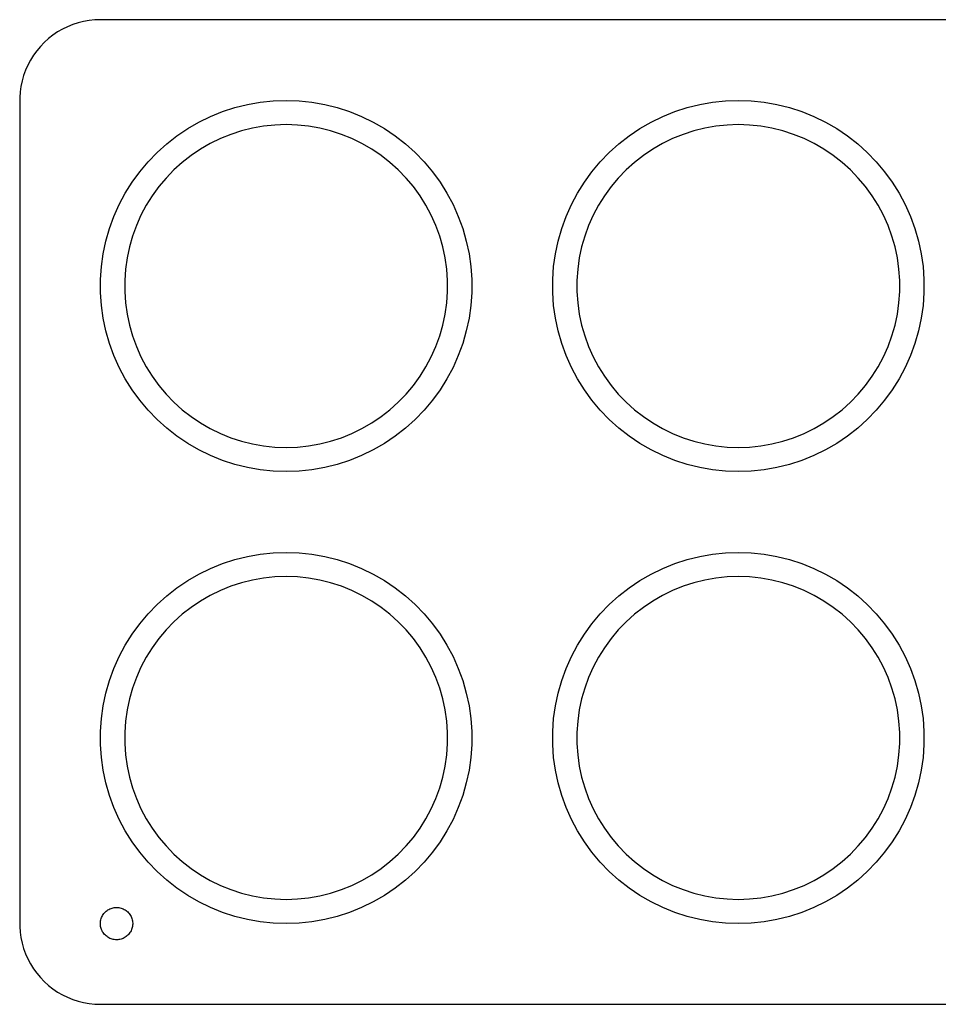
# Model space of a CAD drawing. Header units: metres. Extents: x 0 to 742, y -254 to 0.
# Tile 2 of 6: x 0 to 114, y -122 to 0. Entities that reach past the tile are written whole.
import ezdxf

# ---------------------------------------------------------------- set-up
doc = ezdxf.new("R2010")
doc.units = ezdxf.units.M

msp = doc.modelspace()

# ---------------------------------------------------------------- linework, layer by layer
for p, q in [((10, 0), (9.30243, -0.02435)), ((168, 0), (10, 0)), ((5.30528, -1.17052), (4.70081, -1.51952)), ((5.93263, -0.86453), (5.30528, -1.17052)), ((6.57979, -0.60307), (5.93263, -0.86453)), ((7.24362, -0.38738), (6.57979, -0.60307)), ((7.92088, -0.21852), (7.24362, -0.38738)), ((8.60826, -0.09731), (7.92088, -0.21852)), ((9.30243, -0.02435), (8.60826, -0.09731)), ((3.57211, -2.33955), (3.05341, -2.80659)), ((4.12215, -1.90982), (3.57211, -2.33955)), ((4.70081, -1.51952), (4.12215, -1.90982)), ((2.56854, -3.30869), (2.11989, -3.84338)), ((3.05341, -2.80659), (2.56854, -3.30869)), ((1.70961, -4.40807), (1.33974, -5)), ((2.11989, -3.84338), (1.70961, -4.40807)), ((1.01205, -5.61629), (0.72815, -6.25392)), ((1.33974, -5), (1.01205, -5.61629)), ((0.48943, -6.90982), (0.29704, -7.58078)), ((0.72815, -6.25392), (0.48943, -6.90982)), ((0.15192, -8.2635), (0.05478, -8.95471)), ((0.29704, -7.58078), (0.15192, -8.2635)), ((0.05478, -8.95471), (0.00609, -9.651)), ((0.00609, -9.651), (0.00609, -112.349)), ((25.1335, -11.3871), (26.6603, -10.891)), ((26.6603, -10.891), (28.218, -10.5026)), ((28.218, -10.5026), (29.799, -10.2238)), ((29.799, -10.2238), (31.3956, -10.056)), ((31.3956, -10.056), (33, -9.99998)), ((33, -9.99998), (34.6044, -10.056)), ((34.6044, -10.056), (36.201, -10.2238)), ((36.201, -10.2238), (37.782, -10.5026)), ((37.782, -10.5026), (39.3396, -10.891)), ((39.3396, -10.891), (40.8665, -11.3871)), ((81.1335, -11.3871), (82.6603, -10.891)), ((82.6603, -10.891), (84.218, -10.5026)), ((84.218, -10.5026), (85.799, -10.2238)), ((85.799, -10.2238), (87.3956, -10.056)), ((87.3956, -10.056), (89, -9.99998)), ((89, -9.99998), (90.6044, -10.056)), ((90.6044, -10.056), (92.201, -10.2238)), ((92.201, -10.2238), (93.782, -10.5026)), ((93.782, -10.5026), (95.3396, -10.891)), ((95.3396, -10.891), (96.8665, -11.3871)), ((22.2021, -12.6922), (23.6451, -11.9884)), ((23.6451, -11.9884), (25.1335, -11.3871)), ((40.8665, -11.3871), (42.3549, -11.9884)), ((42.3549, -11.9884), (43.7978, -12.6922)), ((78.2021, -12.6922), (79.6451, -11.9884)), ((79.6451, -11.9884), (81.1335, -11.3871)), ((96.8665, -11.3871), (98.3549, -11.9884)), ((98.3549, -11.9884), (99.7978, -12.6922)), ((20.8118, -13.4949), (22.2021, -12.6922)), ((30.2165, -13.1946), (28.8418, -13.437)), ((31.6049, -13.0487), (30.2165, -13.1946)), ((33, -13), (31.6049, -13.0487)), ((34.3951, -13.0487), (33, -13)), ((35.7834, -13.1946), (34.3951, -13.0487)), ((37.1582, -13.437), (35.7834, -13.1946)), ((43.7978, -12.6922), (45.1881, -13.4949)), ((76.8118, -13.4949), (78.2021, -12.6922)), ((86.2165, -13.1946), (84.8418, -13.437)), ((87.6049, -13.0487), (86.2165, -13.1946)), ((89, -13), (87.6049, -13.0487)), ((90.3951, -13.0487), (89, -13)), ((91.7834, -13.1946), (90.3951, -13.0487)), ((93.1582, -13.437), (91.7834, -13.1946)), ((99.7978, -12.6922), (101.188, -13.4949)), ((18.2159, -15.381), (19.4809, -14.3926)), ((19.4809, -14.3926), (20.8118, -13.4949)), ((26.1596, -14.2061), (24.8653, -14.7291)), ((27.4872, -13.7748), (26.1596, -14.2061)), ((28.8418, -13.437), (27.4872, -13.7748)), ((38.5127, -13.7748), (37.1582, -13.437)), ((39.8404, -14.2061), (38.5127, -13.7748)), ((41.1347, -14.7291), (39.8404, -14.2061)), ((45.1881, -13.4949), (46.5191, -14.3926)), ((46.5191, -14.3926), (47.7841, -15.381)), ((74.2159, -15.381), (75.4809, -14.3926)), ((75.4809, -14.3926), (76.8118, -13.4949)), ((82.1596, -14.2061), (80.8653, -14.7291)), ((83.4872, -13.7748), (82.1596, -14.2061)), ((84.8418, -13.437), (83.4872, -13.7748)), ((94.5127, -13.7748), (93.1582, -13.437)), ((95.8404, -14.2061), (94.5127, -13.7748)), ((97.1347, -14.7291), (95.8404, -14.2061)), ((101.188, -13.4949), (102.519, -14.3926)), ((102.519, -14.3926), (103.784, -15.381)), ((17.0228, -16.4552), (18.2159, -15.381)), ((23.6106, -15.341), (22.4016, -16.039)), ((24.8653, -14.7291), (23.6106, -15.341)), ((42.3894, -15.341), (41.1347, -14.7291)), ((43.5984, -16.039), (42.3894, -15.341)), ((47.7841, -15.381), (48.9771, -16.4552)), ((73.0228, -16.4552), (74.2159, -15.381)), ((79.6106, -15.341), (78.4016, -16.039)), ((80.8653, -14.7291), (79.6106, -15.341)), ((98.3894, -15.341), (97.1347, -14.7291)), ((99.5984, -16.039), (98.3894, -15.341)), ((103.784, -15.381), (104.977, -16.4552)), ((15.9077, -17.61), (17.0228, -16.4552)), ((21.2443, -16.8197), (20.1442, -17.6791)), ((22.4016, -16.039), (21.2443, -16.8197)), ((44.7557, -16.8197), (43.5984, -16.039)), ((45.8557, -17.6791), (44.7557, -16.8197)), ((48.9771, -16.4552), (50.0923, -17.61)), ((71.9077, -17.61), (73.0228, -16.4552)), ((77.2443, -16.8197), (76.1442, -17.6791)), ((78.4016, -16.039), (77.2443, -16.8197)), ((100.756, -16.8197), (99.5984, -16.039)), ((101.856, -17.6791), (100.756, -16.8197)), ((104.977, -16.4552), (106.092, -17.61)), ((14.8757, -18.8398), (15.9077, -17.61)), ((20.1442, -17.6791), (19.1068, -18.6132)), ((46.8932, -18.6132), (45.8557, -17.6791)), ((50.0923, -17.61), (51.1242, -18.8398)), ((70.8757, -18.8398), (71.9077, -17.61)), ((76.1442, -17.6791), (75.1068, -18.6132)), ((102.893, -18.6132), (101.856, -17.6791)), ((106.092, -17.61), (107.124, -18.8398)), ((13.9321, -20.1385), (14.8757, -18.8398)), ((19.1068, -18.6132), (18.1371, -19.6174)), ((47.8629, -19.6174), (46.8932, -18.6132)), ((51.1242, -18.8398), (52.0679, -20.1385)), ((69.9321, -20.1385), (70.8757, -18.8398)), ((75.1068, -18.6132), (74.1371, -19.6174)), ((103.863, -19.6174), (102.893, -18.6132)), ((107.124, -18.8398), (108.068, -20.1385)), ((13.0814, -21.5), (13.9321, -20.1385)), ((17.2398, -20.6868), (16.4192, -21.8161)), ((18.1371, -19.6174), (17.2398, -20.6868)), ((48.7602, -20.6868), (47.8629, -19.6174)), ((49.5807, -21.8161), (48.7602, -20.6868)), ((52.0679, -20.1385), (52.9186, -21.5)), ((69.0814, -21.5), (69.9321, -20.1385)), ((73.2398, -20.6868), (72.4192, -21.8161)), ((74.1371, -19.6174), (73.2398, -20.6868)), ((104.76, -20.6868), (103.863, -19.6174)), ((105.581, -21.8161), (104.76, -20.6868)), ((108.068, -20.1385), (108.919, -21.5)), ((12.3277, -22.9174), (13.0814, -21.5)), ((16.4192, -21.8161), (15.6795, -23)), ((50.3205, -23), (49.5807, -21.8161)), ((52.9186, -21.5), (53.6723, -22.9174)), ((68.3277, -22.9174), (69.0814, -21.5)), ((72.4192, -21.8161), (71.6795, -23)), ((106.32, -23), (105.581, -21.8161)), ((108.919, -21.5), (109.672, -22.9174)), ((11.6748, -24.384), (12.3277, -22.9174)), ((15.6795, -23), (15.0241, -24.2326)), ((50.9759, -24.2326), (50.3205, -23)), ((53.6723, -22.9174), (54.3252, -24.384)), ((67.6748, -24.384), (68.3277, -22.9174)), ((71.6795, -23), (71.0241, -24.2326)), ((106.976, -24.2326), (106.32, -23)), ((109.672, -22.9174), (110.325, -24.384)), ((11.1257, -25.8926), (11.6748, -24.384)), ((15.0241, -24.2326), (14.4563, -25.5079)), ((51.5437, -25.5079), (50.9759, -24.2326)), ((54.3252, -24.384), (54.8743, -25.8926)), ((67.1257, -25.8926), (67.6748, -24.384)), ((71.0241, -24.2326), (70.4563, -25.5079)), ((107.544, -25.5079), (106.976, -24.2326)), ((110.325, -24.384), (110.874, -25.8926)), ((14.4563, -25.5079), (13.9789, -26.8197)), ((52.0211, -26.8197), (51.5437, -25.5079)), ((70.4563, -25.5079), (69.9789, -26.8197)), ((108.021, -26.8197), (107.544, -25.5079)), ((10.6832, -27.4358), (11.1257, -25.8926)), ((13.9789, -26.8197), (13.5941, -28.1616)), ((52.4059, -28.1616), (52.0211, -26.8197)), ((54.8743, -25.8926), (55.3168, -27.4358)), ((66.6832, -27.4358), (67.1257, -25.8926)), ((69.9789, -26.8197), (69.5941, -28.1616)), ((108.406, -28.1616), (108.021, -26.8197)), ((110.874, -25.8926), (111.317, -27.4358)), ((10.3494, -29.0061), (10.6832, -27.4358)), ((55.3168, -27.4358), (55.6506, -29.0061)), ((66.3494, -29.0061), (66.6832, -27.4358)), ((111.317, -27.4358), (111.651, -29.0061)), ((10.126, -30.5958), (10.3494, -29.0061)), ((13.5941, -28.1616), (13.3038, -29.527)), ((52.6962, -29.527), (52.4059, -28.1616)), ((55.6506, -29.0061), (55.874, -30.5958)), ((66.126, -30.5958), (66.3494, -29.0061)), ((69.5941, -28.1616), (69.3038, -29.527)), ((108.696, -29.527), (108.406, -28.1616)), ((111.651, -29.0061), (111.874, -30.5958)), ((13.3038, -29.527), (13.1096, -30.9094)), ((52.8904, -30.9094), (52.6962, -29.527)), ((69.3038, -29.527), (69.1096, -30.9094)), ((108.89, -30.9094), (108.696, -29.527)), ((10.014, -32.1973), (10.126, -30.5958)), ((13.1096, -30.9094), (13.0122, -32.302)), ((52.9878, -32.302), (52.8904, -30.9094)), ((55.874, -30.5958), (55.986, -32.1973)), ((66.014, -32.1973), (66.126, -30.5958)), ((69.1096, -30.9094), (69.0122, -32.302)), ((108.988, -32.302), (108.89, -30.9094)), ((111.874, -30.5958), (111.986, -32.1973)), ((10.014, -33.8027), (10.014, -32.1973)), ((13.0122, -32.302), (13.0122, -33.698)), ((52.9878, -33.698), (52.9878, -32.302)), ((55.986, -32.1973), (55.986, -33.8027)), ((66.014, -33.8027), (66.014, -32.1973)), ((69.0122, -32.302), (69.0122, -33.698)), ((108.988, -33.698), (108.988, -32.302)), ((111.986, -32.1973), (111.986, -33.8027)), ((10.126, -35.4041), (10.014, -33.8027)), ((13.0122, -33.698), (13.1096, -35.0906)), ((52.8904, -35.0906), (52.9878, -33.698)), ((55.986, -33.8027), (55.874, -35.4041)), ((66.126, -35.4041), (66.014, -33.8027)), ((69.0122, -33.698), (69.1096, -35.0906)), ((108.89, -35.0906), (108.988, -33.698)), ((111.986, -33.8027), (111.874, -35.4041)), ((13.1096, -35.0906), (13.3038, -36.473)), ((52.6962, -36.473), (52.8904, -35.0906)), ((69.1096, -35.0906), (69.3038, -36.473)), ((108.696, -36.473), (108.89, -35.0906)), ((10.3494, -36.9939), (10.126, -35.4041)), ((13.3038, -36.473), (13.5941, -37.8384)), ((52.4059, -37.8384), (52.6962, -36.473)), ((55.874, -35.4041), (55.6506, -36.9939)), ((66.3494, -36.9939), (66.126, -35.4041)), ((69.3038, -36.473), (69.5941, -37.8384)), ((108.406, -37.8384), (108.696, -36.473)), ((111.874, -35.4041), (111.651, -36.9939)), ((10.6832, -38.5642), (10.3494, -36.9939)), ((55.6506, -36.9939), (55.3168, -38.5642)), ((66.6832, -38.5642), (66.3494, -36.9939)), ((111.651, -36.9939), (111.317, -38.5642)), ((11.1257, -40.1074), (10.6832, -38.5642)), ((13.5941, -37.8384), (13.9789, -39.1803)), ((52.0211, -39.1803), (52.4059, -37.8384)), ((55.3168, -38.5642), (54.8743, -40.1074)), ((67.1257, -40.1074), (66.6832, -38.5642)), ((69.5941, -37.8384), (69.9789, -39.1803)), ((108.021, -39.1803), (108.406, -37.8384)), ((111.317, -38.5642), (110.874, -40.1074)), ((11.6748, -41.616), (11.1257, -40.1074)), ((13.9789, -39.1803), (14.4563, -40.4921)), ((51.5437, -40.4921), (52.0211, -39.1803)), ((54.8743, -40.1074), (54.3252, -41.6159)), ((67.6748, -41.6159), (67.1257, -40.1074)), ((69.9789, -39.1803), (70.4563, -40.4921)), ((107.544, -40.4921), (108.021, -39.1803)), ((110.874, -40.1074), (110.325, -41.6159)), ((14.4563, -40.4921), (15.0241, -41.7674)), ((50.9759, -41.7674), (51.5437, -40.4921)), ((70.4563, -40.4921), (71.0241, -41.7674)), ((106.976, -41.7674), (107.544, -40.4921)), ((12.3277, -43.0825), (11.6748, -41.616)), ((15.0241, -41.7674), (15.6795, -43)), ((50.3205, -43), (50.9759, -41.7674)), ((54.3252, -41.6159), (53.6723, -43.0825)), ((68.3277, -43.0825), (67.6748, -41.6159)), ((71.0241, -41.7674), (71.6795, -43)), ((106.32, -43), (106.976, -41.7674)), ((110.325, -41.6159), (109.672, -43.0825)), ((13.0814, -44.5), (12.3277, -43.0825)), ((15.6795, -43), (16.4192, -44.1839)), ((49.5807, -44.1839), (50.3205, -43)), ((53.6723, -43.0825), (52.9186, -44.5)), ((69.0814, -44.5), (68.3277, -43.0825)), ((71.6795, -43), (72.4192, -44.1839)), ((105.581, -44.1839), (106.32, -43)), ((109.672, -43.0825), (108.919, -44.5)), ((13.9321, -45.8614), (13.0814, -44.5)), ((16.4192, -44.1839), (17.2398, -45.3132)), ((48.7602, -45.3132), (49.5807, -44.1839)), ((52.9186, -44.5), (52.0679, -45.8614)), ((69.9321, -45.8614), (69.0814, -44.5)), ((72.4192, -44.1839), (73.2398, -45.3132)), ((104.76, -45.3132), (105.581, -44.1839)), ((108.919, -44.5), (108.068, -45.8614)), ((14.8757, -47.1602), (13.9321, -45.8614)), ((17.2398, -45.3132), (18.1371, -46.3826)), ((47.8629, -46.3826), (48.7602, -45.3132)), ((52.0679, -45.8614), (51.1242, -47.1602)), ((70.8757, -47.1602), (69.9321, -45.8614)), ((73.2398, -45.3132), (74.1371, -46.3826)), ((103.863, -46.3826), (104.76, -45.3132)), ((108.068, -45.8614), (107.124, -47.1602)), ((15.9077, -48.39), (14.8757, -47.1602)), ((18.1371, -46.3826), (19.1068, -47.3868)), ((19.1068, -47.3868), (20.1442, -48.3209)), ((45.8557, -48.3209), (46.8932, -47.3868)), ((46.8932, -47.3868), (47.8629, -46.3826)), ((51.1242, -47.1602), (50.0923, -48.39)), ((71.9077, -48.39), (70.8757, -47.1602)), ((74.1371, -46.3826), (75.1068, -47.3868)), ((75.1068, -47.3868), (76.1442, -48.3209)), ((101.856, -48.3209), (102.893, -47.3868)), ((102.893, -47.3868), (103.863, -46.3826)), ((107.124, -47.1602), (106.092, -48.39)), ((17.0228, -49.5448), (15.9077, -48.39)), ((20.1442, -48.3209), (21.2443, -49.1803)), ((44.7557, -49.1803), (45.8557, -48.3209)), ((50.0923, -48.39), (48.9771, -49.5448)), ((73.0228, -49.5448), (71.9077, -48.39)), ((76.1442, -48.3209), (77.2443, -49.1803)), ((100.756, -49.1803), (101.856, -48.3209)), ((106.092, -48.39), (104.977, -49.5448)), ((18.2159, -50.619), (17.0228, -49.5448)), ((21.2443, -49.1803), (22.4016, -49.961)), ((22.4016, -49.961), (23.6106, -50.659)), ((42.3894, -50.659), (43.5984, -49.961)), ((43.5984, -49.961), (44.7557, -49.1803)), ((48.9771, -49.5448), (47.7841, -50.619)), ((74.2159, -50.619), (73.0228, -49.5448)), ((77.2443, -49.1803), (78.4016, -49.961)), ((78.4016, -49.961), (79.6106, -50.659)), ((98.3894, -50.659), (99.5984, -49.961)), ((99.5984, -49.961), (100.756, -49.1803)), ((104.977, -49.5448), (103.784, -50.619)), ((19.4809, -51.6074), (18.2159, -50.619)), ((23.6106, -50.659), (24.8653, -51.2709)), ((41.1347, -51.2709), (42.3894, -50.659)), ((47.7841, -50.619), (46.5191, -51.6074)), ((75.4809, -51.6074), (74.2159, -50.619)), ((79.6106, -50.659), (80.8653, -51.2709)), ((97.1347, -51.2709), (98.3894, -50.659)), ((103.784, -50.619), (102.519, -51.6074)), ((20.8118, -52.5051), (19.4809, -51.6074)), ((24.8653, -51.2709), (26.1596, -51.7938)), ((26.1596, -51.7938), (27.4872, -52.2252)), ((27.4872, -52.2252), (28.8418, -52.5629)), ((37.1582, -52.5629), (38.5127, -52.2252)), ((38.5127, -52.2252), (39.8404, -51.7938)), ((39.8404, -51.7938), (41.1347, -51.2709)), ((46.5191, -51.6074), (45.1881, -52.5051)), ((76.8118, -52.5051), (75.4809, -51.6074)), ((80.8653, -51.2709), (82.1596, -51.7938)), ((82.1596, -51.7938), (83.4872, -52.2252)), ((83.4872, -52.2252), (84.8418, -52.5629)), ((93.1582, -52.5629), (94.5127, -52.2252)), ((94.5127, -52.2252), (95.8404, -51.7938)), ((95.8404, -51.7938), (97.1347, -51.2709)), ((102.519, -51.6074), (101.188, -52.5051)), ((22.2021, -53.3078), (20.8118, -52.5051)), ((23.6451, -54.0115), (22.2021, -53.3078)), ((28.8418, -52.5629), (30.2165, -52.8054)), ((30.2165, -52.8054), (31.6049, -52.9513)), ((31.6049, -52.9513), (33, -53)), ((33, -53), (34.3951, -52.9513)), ((34.3951, -52.9513), (35.7834, -52.8054)), ((35.7834, -52.8054), (37.1582, -52.5629)), ((43.7978, -53.3078), (42.3549, -54.0115)), ((45.1881, -52.5051), (43.7978, -53.3078)), ((78.2021, -53.3078), (76.8118, -52.5051)), ((79.6451, -54.0115), (78.2021, -53.3078)), ((84.8418, -52.5629), (86.2165, -52.8054)), ((86.2165, -52.8054), (87.6049, -52.9513)), ((87.6049, -52.9513), (89, -53)), ((89, -53), (90.3951, -52.9513)), ((90.3951, -52.9513), (91.7834, -52.8054)), ((91.7834, -52.8054), (93.1582, -52.5629)), ((99.7978, -53.3078), (98.3549, -54.0115)), ((101.188, -52.5051), (99.7978, -53.3078)), ((25.1335, -54.6129), (23.6451, -54.0115)), ((26.6603, -55.109), (25.1335, -54.6129)), ((40.8665, -54.6129), (39.3396, -55.109)), ((42.3549, -54.0115), (40.8665, -54.6129)), ((81.1335, -54.6129), (79.6451, -54.0115)), ((82.6603, -55.109), (81.1335, -54.6129)), ((96.8665, -54.6129), (95.3396, -55.109)), ((98.3549, -54.0115), (96.8665, -54.6129)), ((28.218, -55.4974), (26.6603, -55.109)), ((29.799, -55.7762), (28.218, -55.4974)), ((31.3956, -55.944), (29.799, -55.7762)), ((33, -56), (31.3956, -55.944)), ((34.6044, -55.944), (33, -56)), ((36.201, -55.7762), (34.6044, -55.944)), ((37.782, -55.4974), (36.201, -55.7762)), ((39.3396, -55.109), (37.782, -55.4974)), ((84.218, -55.4974), (82.6603, -55.109)), ((85.799, -55.7762), (84.218, -55.4974)), ((87.3956, -55.944), (85.799, -55.7762)), ((89, -56), (87.3956, -55.944)), ((90.6044, -55.944), (89, -56)), ((92.201, -55.7762), (90.6044, -55.944)), ((93.782, -55.4974), (92.201, -55.7762)), ((95.3396, -55.109), (93.782, -55.4974)), ((25.1335, -67.3871), (26.6603, -66.891)), ((26.6603, -66.891), (28.218, -66.5026)), ((28.218, -66.5026), (29.799, -66.2238)), ((29.799, -66.2238), (31.3956, -66.056)), ((31.3956, -66.056), (33, -66)), ((33, -66), (34.6044, -66.056)), ((34.6044, -66.056), (36.201, -66.2238)), ((36.201, -66.2238), (37.782, -66.5026)), ((37.782, -66.5026), (39.3396, -66.891)), ((39.3396, -66.891), (40.8665, -67.3871)), ((81.1335, -67.3871), (82.6603, -66.891)), ((82.6603, -66.891), (84.218, -66.5026)), ((84.218, -66.5026), (85.799, -66.2238)), ((85.799, -66.2238), (87.3956, -66.056)), ((87.3956, -66.056), (89, -66)), ((89, -66), (90.6044, -66.056)), ((90.6044, -66.056), (92.201, -66.2238)), ((92.201, -66.2238), (93.782, -66.5026)), ((93.782, -66.5026), (95.3396, -66.891)), ((95.3396, -66.891), (96.8665, -67.3871)), ((22.2021, -68.6922), (23.6451, -67.9884)), ((23.6451, -67.9884), (25.1335, -67.3871)), ((40.8665, -67.3871), (42.3549, -67.9884)), ((42.3549, -67.9884), (43.7978, -68.6922)), ((78.2021, -68.6922), (79.6451, -67.9884)), ((79.6451, -67.9884), (81.1335, -67.3871)), ((96.8665, -67.3871), (98.3549, -67.9884)), ((98.3549, -67.9884), (99.7978, -68.6922)), ((19.4809, -70.3926), (20.8118, -69.4949)), ((20.8118, -69.4949), (22.2021, -68.6922)), ((28.8418, -69.437), (27.4872, -69.7748)), ((30.2165, -69.1946), (28.8418, -69.437)), ((31.6049, -69.0487), (30.2165, -69.1946)), ((33, -69), (31.6049, -69.0487)), ((34.3951, -69.0487), (33, -69)), ((35.7834, -69.1946), (34.3951, -69.0487)), ((37.1582, -69.437), (35.7834, -69.1946)), ((38.5127, -69.7748), (37.1582, -69.437)), ((43.7978, -68.6922), (45.1881, -69.4949)), ((45.1881, -69.4949), (46.5191, -70.3926)), ((75.4809, -70.3926), (76.8118, -69.4949)), ((76.8118, -69.4949), (78.2021, -68.6922)), ((84.8418, -69.437), (83.4872, -69.7748)), ((86.2165, -69.1946), (84.8418, -69.437)), ((87.6049, -69.0487), (86.2165, -69.1946)), ((89, -69), (87.6049, -69.0487)), ((90.3951, -69.0487), (89, -69)), ((91.7834, -69.1946), (90.3951, -69.0487)), ((93.1582, -69.437), (91.7834, -69.1946)), ((94.5127, -69.7748), (93.1582, -69.437)), ((99.7978, -68.6922), (101.188, -69.4949)), ((101.188, -69.4949), (102.519, -70.3926)), ((18.2159, -71.381), (19.4809, -70.3926)), ((24.8653, -70.7291), (23.6106, -71.341)), ((26.1596, -70.2061), (24.8653, -70.7291)), ((27.4872, -69.7748), (26.1596, -70.2061)), ((39.8404, -70.2061), (38.5127, -69.7748)), ((41.1347, -70.7291), (39.8404, -70.2061)), ((42.3894, -71.341), (41.1347, -70.7291)), ((46.5191, -70.3926), (47.7841, -71.381)), ((74.2159, -71.381), (75.4809, -70.3926)), ((80.8653, -70.7291), (79.6106, -71.341)), ((82.1596, -70.2061), (80.8653, -70.7291)), ((83.4872, -69.7748), (82.1596, -70.2061)), ((95.8404, -70.2061), (94.5127, -69.7748)), ((97.1347, -70.7291), (95.8404, -70.2061)), ((98.3894, -71.341), (97.1347, -70.7291)), ((102.519, -70.3926), (103.784, -71.381)), ((17.0228, -72.4552), (18.2159, -71.381)), ((23.6106, -71.341), (22.4016, -72.039)), ((43.5984, -72.039), (42.3894, -71.341)), ((47.7841, -71.381), (48.9771, -72.4552)), ((73.0228, -72.4552), (74.2159, -71.381)), ((79.6106, -71.341), (78.4016, -72.039)), ((99.5984, -72.039), (98.3894, -71.341)), ((103.784, -71.381), (104.977, -72.4552)), ((15.9077, -73.61), (17.0228, -72.4552)), ((21.2443, -72.8197), (20.1442, -73.6791)), ((22.4016, -72.039), (21.2443, -72.8197)), ((44.7557, -72.8197), (43.5984, -72.039)), ((45.8557, -73.6791), (44.7557, -72.8197)), ((48.9771, -72.4552), (50.0923, -73.61)), ((71.9077, -73.61), (73.0228, -72.4552)), ((77.2443, -72.8197), (76.1442, -73.6791)), ((78.4016, -72.039), (77.2443, -72.8197)), ((100.756, -72.8197), (99.5984, -72.039)), ((101.856, -73.6791), (100.756, -72.8197)), ((104.977, -72.4552), (106.092, -73.61)), ((14.8757, -74.8398), (15.9077, -73.61)), ((20.1442, -73.6791), (19.1068, -74.6132)), ((46.8932, -74.6132), (45.8557, -73.6791)), ((50.0923, -73.61), (51.1242, -74.8398)), ((70.8757, -74.8398), (71.9077, -73.61)), ((76.1442, -73.6791), (75.1068, -74.6132)), ((102.893, -74.6132), (101.856, -73.6791)), ((106.092, -73.61), (107.124, -74.8398)), ((13.9321, -76.1385), (14.8757, -74.8398)), ((18.1371, -75.6174), (17.2398, -76.6868)), ((19.1068, -74.6132), (18.1371, -75.6174)), ((47.8629, -75.6174), (46.8932, -74.6132)), ((48.7602, -76.6868), (47.8629, -75.6174)), ((51.1242, -74.8398), (52.0679, -76.1385)), ((69.9321, -76.1385), (70.8757, -74.8398)), ((74.1371, -75.6174), (73.2398, -76.6868)), ((75.1068, -74.6132), (74.1371, -75.6174)), ((103.863, -75.6174), (102.893, -74.6132)), ((104.76, -76.6868), (103.863, -75.6174)), ((107.124, -74.8398), (108.068, -76.1385)), ((13.0814, -77.5), (13.9321, -76.1385)), ((17.2398, -76.6868), (16.4192, -77.8161)), ((49.5807, -77.8161), (48.7602, -76.6868)), ((52.0679, -76.1385), (52.9186, -77.5)), ((69.0814, -77.5), (69.9321, -76.1385)), ((73.2398, -76.6868), (72.4192, -77.8161)), ((105.581, -77.8161), (104.76, -76.6868)), ((108.068, -76.1385), (108.919, -77.5)), ((12.3277, -78.9174), (13.0814, -77.5)), ((16.4192, -77.8161), (15.6795, -79)), ((50.3205, -79), (49.5807, -77.8161)), ((52.9186, -77.5), (53.6723, -78.9174)), ((68.3277, -78.9174), (69.0814, -77.5)), ((72.4192, -77.8161), (71.6795, -79)), ((106.32, -79), (105.581, -77.8161)), ((108.919, -77.5), (109.672, -78.9174)), ((11.6748, -80.384), (12.3277, -78.9174)), ((15.6795, -79), (15.0241, -80.2326)), ((50.9759, -80.2326), (50.3205, -79)), ((53.6723, -78.9174), (54.3252, -80.384)), ((67.6748, -80.384), (68.3277, -78.9174)), ((71.6795, -79), (71.0241, -80.2326)), ((106.976, -80.2326), (106.32, -79)), ((109.672, -78.9174), (110.325, -80.384)), ((11.1257, -81.8926), (11.6748, -80.384)), ((15.0241, -80.2326), (14.4563, -81.5079)), ((51.5437, -81.5079), (50.9759, -80.2326)), ((54.3252, -80.384), (54.8743, -81.8926)), ((67.1257, -81.8926), (67.6748, -80.384)), ((71.0241, -80.2326), (70.4563, -81.5079)), ((107.544, -81.5079), (106.976, -80.2326)), ((110.325, -80.384), (110.874, -81.8926)), ((14.4563, -81.5079), (13.9789, -82.8197)), ((52.0211, -82.8197), (51.5437, -81.5079)), ((70.4563, -81.5079), (69.9789, -82.8197)), ((108.021, -82.8197), (107.544, -81.5079)), ((10.6832, -83.4358), (11.1257, -81.8926)), ((13.9789, -82.8197), (13.5941, -84.1616)), ((52.4059, -84.1616), (52.0211, -82.8197)), ((54.8743, -81.8926), (55.3168, -83.4358)), ((66.6832, -83.4358), (67.1257, -81.8926)), ((69.9789, -82.8197), (69.5941, -84.1616)), ((108.406, -84.1616), (108.021, -82.8197)), ((110.874, -81.8926), (111.317, -83.4358)), ((10.3494, -85.0061), (10.6832, -83.4358)), ((13.5941, -84.1616), (13.3038, -85.527)), ((52.6962, -85.527), (52.4059, -84.1616)), ((55.3168, -83.4358), (55.6506, -85.0061)), ((66.3494, -85.0061), (66.6832, -83.4358)), ((69.5941, -84.1616), (69.3038, -85.527)), ((108.696, -85.527), (108.406, -84.1616)), ((111.317, -83.4358), (111.651, -85.0061)), ((10.126, -86.5958), (10.3494, -85.0061)), ((55.6506, -85.0061), (55.874, -86.5958)), ((66.126, -86.5958), (66.3494, -85.0061)), ((111.651, -85.0061), (111.874, -86.5958)), ((10.014, -88.1973), (10.126, -86.5958)), ((13.3038, -85.527), (13.1096, -86.9094)), ((52.8904, -86.9094), (52.6962, -85.527)), ((55.874, -86.5958), (55.986, -88.1973)), ((66.014, -88.1973), (66.126, -86.5958)), ((69.3038, -85.527), (69.1096, -86.9094)), ((108.89, -86.9094), (108.696, -85.527)), ((111.874, -86.5958), (111.986, -88.1973)), ((13.1096, -86.9094), (13.0122, -88.302)), ((52.9878, -88.302), (52.8904, -86.9094)), ((69.1096, -86.9094), (69.0122, -88.302)), ((108.988, -88.302), (108.89, -86.9094)), ((10.014, -89.8027), (10.014, -88.1973)), ((13.0122, -88.302), (13.0122, -89.698)), ((52.9878, -89.698), (52.9878, -88.302)), ((55.986, -88.1973), (55.986, -89.8027)), ((66.014, -89.8027), (66.014, -88.1973)), ((69.0122, -88.302), (69.0122, -89.698)), ((108.988, -89.698), (108.988, -88.302)), ((111.986, -88.1973), (111.986, -89.8027)), ((10.126, -91.4041), (10.014, -89.8027)), ((13.0122, -89.698), (13.1096, -91.0906)), ((52.8904, -91.0906), (52.9878, -89.698)), ((55.986, -89.8027), (55.874, -91.4041)), ((66.126, -91.4041), (66.014, -89.8027)), ((69.0122, -89.698), (69.1096, -91.0906)), ((108.89, -91.0906), (108.988, -89.698)), ((111.986, -89.8027), (111.874, -91.4041)), ((10.3494, -92.9939), (10.126, -91.4041)), ((13.1096, -91.0906), (13.3038, -92.473)), ((52.6962, -92.473), (52.8904, -91.0906)), ((55.874, -91.4041), (55.6506, -92.9939)), ((66.3494, -92.9939), (66.126, -91.4041)), ((69.1096, -91.0906), (69.3038, -92.473)), ((108.696, -92.473), (108.89, -91.0906)), ((111.874, -91.4041), (111.651, -92.9939)), ((13.3038, -92.473), (13.5941, -93.8384)), ((52.4059, -93.8384), (52.6962, -92.473)), ((69.3038, -92.473), (69.5941, -93.8384)), ((108.406, -93.8384), (108.696, -92.473)), ((10.6832, -94.5642), (10.3494, -92.9939)), ((13.5941, -93.8384), (13.9789, -95.1803)), ((52.0211, -95.1803), (52.4059, -93.8384)), ((55.6506, -92.9939), (55.3168, -94.5642)), ((66.6832, -94.5642), (66.3494, -92.9939)), ((69.5941, -93.8384), (69.9789, -95.1803)), ((108.021, -95.1803), (108.406, -93.8384)), ((111.651, -92.9939), (111.317, -94.5642)), ((11.1257, -96.1074), (10.6832, -94.5642)), ((55.3168, -94.5642), (54.8743, -96.1074)), ((67.1257, -96.1074), (66.6832, -94.5642)), ((111.317, -94.5642), (110.874, -96.1074)), ((11.6748, -97.616), (11.1257, -96.1074)), ((13.9789, -95.1803), (14.4563, -96.4921)), ((51.5437, -96.4921), (52.0211, -95.1803)), ((54.8743, -96.1074), (54.3252, -97.6159)), ((67.6748, -97.6159), (67.1257, -96.1074)), ((69.9789, -95.1803), (70.4563, -96.4921)), ((107.544, -96.4921), (108.021, -95.1803)), ((110.874, -96.1074), (110.325, -97.6159)), ((14.4563, -96.4921), (15.0241, -97.7674)), ((50.9759, -97.7674), (51.5437, -96.4921)), ((70.4563, -96.4921), (71.0241, -97.7674)), ((106.976, -97.7674), (107.544, -96.4921)), ((12.3277, -99.0825), (11.6748, -97.616)), ((15.0241, -97.7674), (15.6795, -99)), ((50.3205, -99), (50.9759, -97.7674)), ((54.3252, -97.6159), (53.6723, -99.0825)), ((68.3277, -99.0825), (67.6748, -97.6159)), ((71.0241, -97.7674), (71.6795, -99)), ((106.32, -99), (106.976, -97.7674)), ((110.325, -97.6159), (109.672, -99.0825)), ((13.0814, -100.5), (12.3277, -99.0825)), ((15.6795, -99), (16.4192, -100.184)), ((49.5807, -100.184), (50.3205, -99)), ((53.6723, -99.0825), (52.9186, -100.5)), ((69.0814, -100.5), (68.3277, -99.0825)), ((71.6795, -99), (72.4192, -100.184)), ((105.581, -100.184), (106.32, -99)), ((109.672, -99.0825), (108.919, -100.5)), ((13.9321, -101.861), (13.0814, -100.5)), ((16.4192, -100.184), (17.2398, -101.313)), ((48.7602, -101.313), (49.5807, -100.184)), ((52.9186, -100.5), (52.0679, -101.861)), ((69.9321, -101.861), (69.0814, -100.5)), ((72.4192, -100.184), (73.2398, -101.313)), ((104.76, -101.313), (105.581, -100.184)), ((108.919, -100.5), (108.068, -101.861)), ((14.8757, -103.16), (13.9321, -101.861)), ((17.2398, -101.313), (18.1371, -102.383)), ((18.1371, -102.383), (19.1068, -103.387)), ((46.8932, -103.387), (47.8629, -102.383)), ((47.8629, -102.383), (48.7602, -101.313)), ((52.0679, -101.861), (51.1242, -103.16)), ((70.8757, -103.16), (69.9321, -101.861)), ((73.2398, -101.313), (74.1371, -102.383)), ((74.1371, -102.383), (75.1068, -103.387)), ((102.893, -103.387), (103.863, -102.383)), ((103.863, -102.383), (104.76, -101.313)), ((108.068, -101.861), (107.124, -103.16)), ((15.9077, -104.39), (14.8757, -103.16)), ((19.1068, -103.387), (20.1442, -104.321)), ((45.8557, -104.321), (46.8932, -103.387)), ((51.1242, -103.16), (50.0923, -104.39)), ((71.9077, -104.39), (70.8757, -103.16)), ((75.1068, -103.387), (76.1442, -104.321)), ((101.856, -104.321), (102.893, -103.387)), ((107.124, -103.16), (106.092, -104.39)), ((17.0228, -105.545), (15.9077, -104.39)), ((20.1442, -104.321), (21.2443, -105.18)), ((44.7557, -105.18), (45.8557, -104.321)), ((50.0923, -104.39), (48.9771, -105.545)), ((73.0228, -105.545), (71.9077, -104.39)), ((76.1442, -104.321), (77.2443, -105.18)), ((100.756, -105.18), (101.856, -104.321)), ((106.092, -104.39), (104.977, -105.545)), ((18.2159, -106.619), (17.0228, -105.545)), ((21.2443, -105.18), (22.4016, -105.961)), ((22.4016, -105.961), (23.6106, -106.659)), ((42.3894, -106.659), (43.5984, -105.961)), ((43.5984, -105.961), (44.7557, -105.18)), ((48.9771, -105.545), (47.7841, -106.619)), ((74.2159, -106.619), (73.0228, -105.545)), ((77.2443, -105.18), (78.4016, -105.961)), ((78.4016, -105.961), (79.6106, -106.659)), ((98.3894, -106.659), (99.5984, -105.961)), ((99.5984, -105.961), (100.756, -105.18)), ((104.977, -105.545), (103.784, -106.619)), ((19.4809, -107.607), (18.2159, -106.619)), ((23.6106, -106.659), (24.8653, -107.271)), ((24.8653, -107.271), (26.1596, -107.794)), ((39.8404, -107.794), (41.1347, -107.271)), ((41.1347, -107.271), (42.3894, -106.659)), ((47.7841, -106.619), (46.5191, -107.607)), ((75.4809, -107.607), (74.2159, -106.619)), ((79.6106, -106.659), (80.8653, -107.271)), ((80.8653, -107.271), (82.1596, -107.794)), ((95.8404, -107.794), (97.1347, -107.271)), ((97.1347, -107.271), (98.3894, -106.659)), ((103.784, -106.619), (102.519, -107.607)), ((20.8118, -108.505), (19.4809, -107.607)), ((22.2021, -109.308), (20.8118, -108.505)), ((26.1596, -107.794), (27.4872, -108.225)), ((27.4872, -108.225), (28.8418, -108.563)), ((28.8418, -108.563), (30.2165, -108.805)), ((35.7834, -108.805), (37.1582, -108.563)), ((37.1582, -108.563), (38.5127, -108.225)), ((38.5127, -108.225), (39.8404, -107.794)), ((45.1881, -108.505), (43.7978, -109.308)), ((46.5191, -107.607), (45.1881, -108.505)), ((76.8118, -108.505), (75.4809, -107.607)), ((78.2021, -109.308), (76.8118, -108.505)), ((82.1596, -107.794), (83.4872, -108.225)), ((83.4872, -108.225), (84.8418, -108.563)), ((84.8418, -108.563), (86.2165, -108.805)), ((91.7834, -108.805), (93.1582, -108.563)), ((93.1582, -108.563), (94.5127, -108.225)), ((94.5127, -108.225), (95.8404, -107.794)), ((101.188, -108.505), (99.7978, -109.308)), ((102.519, -107.607), (101.188, -108.505)), ((23.6451, -110.012), (22.2021, -109.308)), ((30.2165, -108.805), (31.6049, -108.951)), ((31.6049, -108.951), (33, -109)), ((33, -109), (34.3951, -108.951)), ((34.3951, -108.951), (35.7834, -108.805)), ((43.7978, -109.308), (42.3549, -110.012)), ((79.6451, -110.012), (78.2021, -109.308)), ((86.2165, -108.805), (87.6049, -108.951)), ((87.6049, -108.951), (89, -109)), ((89, -109), (90.3951, -108.951)), ((90.3951, -108.951), (91.7834, -108.805)), ((99.7978, -109.308), (98.3549, -110.012)), ((10.2024, -111.123), (10.2679, -111)), ((10.2679, -111), (10.3419, -110.882)), ((10.3419, -110.882), (10.424, -110.769)), ((10.424, -110.769), (10.5137, -110.662)), ((10.5137, -110.662), (10.6107, -110.561)), ((10.6107, -110.561), (10.7144, -110.468)), ((10.7144, -110.468), (10.8244, -110.382)), ((10.8244, -110.382), (10.9402, -110.304)), ((10.9402, -110.304), (11.0611, -110.234)), ((11.0611, -110.234), (11.1865, -110.173)), ((11.1865, -110.173), (11.3159, -110.121)), ((11.3159, -110.121), (11.4487, -110.077)), ((11.4487, -110.077), (11.5842, -110.044)), ((11.5842, -110.044), (11.7216, -110.019)), ((11.7216, -110.019), (11.8605, -110.005)), ((11.8605, -110.005), (12, -110)), ((12, -110), (12.1395, -110.005)), ((12.1395, -110.005), (12.2783, -110.019)), ((12.2783, -110.019), (12.4158, -110.044)), ((12.4158, -110.044), (12.5513, -110.077)), ((12.5513, -110.077), (12.684, -110.121)), ((12.684, -110.121), (12.8135, -110.173)), ((12.8135, -110.173), (12.9389, -110.234)), ((12.9389, -110.234), (13.0598, -110.304)), ((13.0598, -110.304), (13.1756, -110.382)), ((13.1756, -110.382), (13.2856, -110.468)), ((13.2856, -110.468), (13.3893, -110.561)), ((13.3893, -110.561), (13.4863, -110.662)), ((13.4863, -110.662), (13.576, -110.769)), ((13.576, -110.769), (13.6581, -110.882)), ((13.6581, -110.882), (13.732, -111)), ((13.732, -111), (13.7976, -111.123)), ((25.1335, -110.613), (23.6451, -110.012)), ((26.6603, -111.109), (25.1335, -110.613)), ((40.8665, -110.613), (39.3396, -111.109)), ((42.3549, -110.012), (40.8665, -110.613)), ((81.1335, -110.613), (79.6451, -110.012)), ((82.6603, -111.109), (81.1335, -110.613)), ((96.8665, -110.613), (95.3396, -111.109)), ((98.3549, -110.012), (96.8665, -110.613)), ((10.0012, -111.93), (10.011, -111.791)), ((10.0012, -112.07), (10.0012, -111.93)), ((10.011, -112.209), (10.0012, -112.07)), ((10.011, -111.791), (10.0304, -111.653)), ((10.0304, -112.347), (10.011, -112.209)), ((10.0304, -111.653), (10.0594, -111.516)), ((10.0594, -111.516), (10.0979, -111.382)), ((10.0979, -111.382), (10.1456, -111.251)), ((10.1456, -111.251), (10.2024, -111.123)), ((13.7976, -111.123), (13.8544, -111.251)), ((13.8544, -111.251), (13.9021, -111.382)), ((13.9021, -111.382), (13.9406, -111.516)), ((13.9406, -111.516), (13.9696, -111.653)), ((13.9696, -111.653), (13.989, -111.791)), ((13.989, -112.209), (13.9696, -112.347)), ((13.989, -111.791), (13.9988, -111.93)), ((13.9988, -112.07), (13.989, -112.209)), ((13.9988, -111.93), (13.9988, -112.07)), ((28.218, -111.497), (26.6603, -111.109)), ((29.799, -111.776), (28.218, -111.497)), ((31.3956, -111.944), (29.799, -111.776)), ((33, -112), (31.3956, -111.944)), ((34.6044, -111.944), (33, -112)), ((36.201, -111.776), (34.6044, -111.944)), ((37.782, -111.497), (36.201, -111.776)), ((39.3396, -111.109), (37.782, -111.497)), ((84.218, -111.497), (82.6603, -111.109)), ((85.799, -111.776), (84.218, -111.497)), ((87.3956, -111.944), (85.799, -111.776)), ((89, -112), (87.3956, -111.944)), ((90.6044, -111.944), (89, -112)), ((92.201, -111.776), (90.6044, -111.944)), ((93.782, -111.497), (92.201, -111.776)), ((95.3396, -111.109), (93.782, -111.497)), ((0.00609, -112.349), (0.05478, -113.045)), ((0.05478, -113.045), (0.15192, -113.736)), ((10.0594, -112.484), (10.0304, -112.347)), ((10.0979, -112.618), (10.0594, -112.484)), ((10.1456, -112.749), (10.0979, -112.618)), ((10.2024, -112.877), (10.1456, -112.749)), ((10.2679, -113), (10.2024, -112.877)), ((10.3419, -113.118), (10.2679, -113)), ((10.424, -113.231), (10.3419, -113.118)), ((10.5137, -113.338), (10.424, -113.231)), ((10.6107, -113.439), (10.5137, -113.338)), ((10.7144, -113.532), (10.6107, -113.439)), ((13.3893, -113.439), (13.2856, -113.532)), ((13.4863, -113.338), (13.3893, -113.439)), ((13.576, -113.231), (13.4863, -113.338)), ((13.6581, -113.118), (13.576, -113.231)), ((13.732, -113), (13.6581, -113.118)), ((13.7976, -112.877), (13.732, -113)), ((13.8544, -112.749), (13.7976, -112.877)), ((13.9021, -112.618), (13.8544, -112.749)), ((13.9406, -112.484), (13.9021, -112.618)), ((13.9696, -112.347), (13.9406, -112.484)), ((0.15192, -113.736), (0.29704, -114.419)), ((0.29704, -114.419), (0.48943, -115.09)), ((10.8244, -113.618), (10.7144, -113.532)), ((10.9402, -113.696), (10.8244, -113.618)), ((11.0611, -113.766), (10.9402, -113.696)), ((11.1865, -113.827), (11.0611, -113.766)), ((11.3159, -113.879), (11.1865, -113.827)), ((11.4487, -113.923), (11.3159, -113.879)), ((11.5842, -113.956), (11.4487, -113.923)), ((11.7216, -113.981), (11.5842, -113.956)), ((11.8605, -113.995), (11.7216, -113.981)), ((12, -114), (11.8605, -113.995)), ((12.1395, -113.995), (12, -114)), ((12.2783, -113.981), (12.1395, -113.995)), ((12.4158, -113.956), (12.2783, -113.981)), ((12.5513, -113.923), (12.4158, -113.956)), ((12.684, -113.879), (12.5513, -113.923)), ((12.8135, -113.827), (12.684, -113.879)), ((12.9389, -113.766), (12.8135, -113.827)), ((13.0598, -113.696), (12.9389, -113.766)), ((13.1756, -113.618), (13.0598, -113.696)), ((13.2856, -113.532), (13.1756, -113.618)), ((0.48943, -115.09), (0.72815, -115.746)), ((0.72815, -115.746), (1.01205, -116.384)), ((1.01205, -116.384), (1.33974, -117)), ((1.33974, -117), (1.70961, -117.592)), ((1.70961, -117.592), (2.11989, -118.157)), ((2.11989, -118.157), (2.56854, -118.691)), ((2.56854, -118.691), (3.05341, -119.193)), ((3.05341, -119.193), (3.57211, -119.66)), ((3.57211, -119.66), (4.12215, -120.09)), ((4.12215, -120.09), (4.70081, -120.48)), ((4.70081, -120.48), (5.30528, -120.829)), ((5.30528, -120.829), (5.93263, -121.135)), ((5.93263, -121.135), (6.57979, -121.397)), ((6.57979, -121.397), (7.24362, -121.613)), ((7.24362, -121.613), (7.92088, -121.781)), ((7.92088, -121.781), (8.60826, -121.903)), ((8.60826, -121.903), (9.30243, -121.976)), ((9.30243, -121.976), (10, -122)), ((10, -122), (168, -122))]:
    msp.add_line(p, q)

doc.saveas('drawing.dxf')
